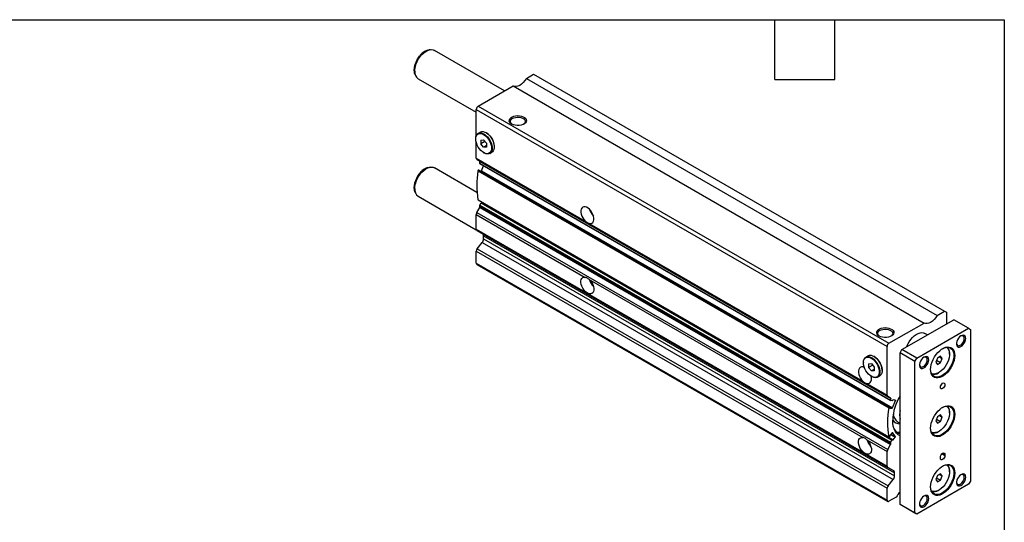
# Model space of a CAD drawing. Header units: millimetres. Extents: x 38 to 1638, y 38 to 1257.
# Tile 6 of 6: x 886 to 1638, y 873 to 1257. Entities that reach past the tile are written whole.
import ezdxf

# ---------------------------------------------------------------- set-up
doc = ezdxf.new("R2010")
doc.units = ezdxf.units.MM
doc.header["$LTSCALE"] = 6
doc.linetypes.add('SLD-Solid', pattern=[0])
doc.layers.add('TEXT', color=140, linetype='SLD-Solid', lineweight=25)

msp = doc.modelspace()

# ---------------------------------------------------------------- linework, layer by layer
for p, q in [((1199.78, 1234.364), (1198.714, 1234.218)), ((1256.502, 1202.876), (1202.877, 1233.834)), ((1187.963, 1215.595), (1188.37, 1214.599)), ((1190.378, 1212.182), (1234.811, 1186.532)), ((1273.094, 1212.455), (1278.651, 1215.663)), ((1273.094, 1212.455), (1587.05, 1031.212)), ((1278.651, 1215.663), (1592.607, 1034.42)), ((1236.225, 1191.171), (1262.995, 1206.625)), ((1262.995, 1206.625), (1576.951, 1025.382)), ((1234.811, 1188.721), (1548.766, 1007.479)), ((1234.811, 1168.611), (1234.811, 1188.721)), ((1236.225, 1191.171), (1550.18, 1009.928)), ((1234.422, 1166.328), (1234.422, 1166.083)), ((1237.952, 1171.36), (1236.255, 1170.38)), ((1242.59, 1170.798), (1242.378, 1170.921)), ((1234.811, 1151.429), (1234.811, 1163.395)), ((1238.346, 1165.232), (1240.468, 1165.421)), ((1238.346, 1165.232), (1238.346, 1162.403)), ((1241.453, 1164.196), (1238.346, 1162.403)), ((1240.468, 1159.764), (1238.346, 1162.403)), ((1240.468, 1165.421), (1242.589, 1162.783)), ((1242.589, 1160.989), (1240.468, 1159.764)), ((1242.589, 1159.954), (1240.468, 1159.764)), ((1242.589, 1162.783), (1242.589, 1159.954)), ((1248.635, 1160.082), (1248.635, 1160.327)), ((1234.811, 1151.429), (1318.165, 1103.309)), ((1240.467, 1155.612), (1240.679, 1155.49)), ((1245.104, 1155.051), (1246.802, 1156.03)), ((1199.78, 1144.544), (1198.714, 1144.399)), ((1235.354, 1125.266), (1202.877, 1144.014)), ((1235.225, 1150.513), (1549.18, 969.27)), ((1237.476, 1149.213), (1235.225, 1150.513)), ((1237.285, 1147.683), (1551.24, 966.44)), ((1237.373, 1147.325), (1551.328, 966.082)), ((1237.476, 1149.213), (1551.431, 967.971)), ((1237.562, 1148.847), (1551.517, 967.604)), ((1238.881, 1141.706), (1240.386, 1145.585)), ((1236.125, 1141.755), (1550.08, 960.513)), ((1236.648, 1142.329), (1550.603, 961.087)), ((1236.648, 1142.329), (1236.805, 1142.315)), ((1236.805, 1142.315), (1550.76, 961.073)), ((1550.804, 961.059), (1236.849, 1142.302)), ((1238.278, 1141.477), (1238.591, 1141.449)), ((1238.591, 1141.449), (1552.547, 960.206)), ((1238.881, 1141.706), (1552.836, 960.463)), ((1187.963, 1125.775), (1188.37, 1124.78)), ((1190.378, 1122.363), (1234.877, 1096.674)), ((1235.225, 1109.826), (1237.476, 1113.724)), ((1236.125, 1119.622), (1550.08, 938.38)), ((1236.221, 1119.471), (1550.177, 938.228)), ((1237.285, 1115.034), (1551.24, 933.792)), ((1237.446, 1115.601), (1238.697, 1117.156)), ((1237.446, 1115.601), (1551.402, 934.358)), ((1237.476, 1113.724), (1551.431, 932.481)), ((1237.562, 1114.19), (1551.517, 932.947)), ((1238.697, 1117.156), (1552.652, 935.913)), ((1552.908, 936.022), (1238.953, 1117.265)), ((1239.329, 1117.236), (1239.571, 1117.537)), ((1239.329, 1117.236), (1553.284, 935.993)), ((1234.811, 1108.432), (1318.165, 1060.313)), ((1234.811, 1097.129), (1234.811, 1108.432)), ((1235.225, 1109.826), (1549.18, 928.583)), ((1321.162, 1101.579), (1530.297, 980.848)), ((1234.811, 1097.129), (1548.766, 915.886)), ((1235.225, 1096.213), (1549.18, 914.97)), ((1239.846, 1093.544), (1235.225, 1096.213)), ((1239.846, 1093.544), (1553.802, 912.302)), ((1240.468, 1092.171), (1554.423, 910.928)), ((1240.468, 1089.7), (1240.468, 1092.171)), ((1235.518, 1082.129), (1239.407, 1086.967)), ((1239.407, 1086.967), (1553.362, 905.724)), ((1240.468, 1089.7), (1554.423, 908.458)), ((1234.811, 1080.307), (1548.766, 899.064)), ((1234.811, 1071.139), (1234.811, 1080.307)), ((1235.518, 1082.129), (1549.473, 900.887)), ((1234.811, 1071.139), (1548.766, 889.897)), ((1235.225, 1070.224), (1549.181, 888.981)), ((1321.162, 1058.583), (1530.297, 937.851)), ((1587.05, 1031.212), (1592.607, 1034.42)), ((1592.607, 1034.42), (1594.021, 1033.604)), ((1594.021, 1033.604), (1594.021, 1024.623)), ((1550.18, 1009.928), (1576.951, 1025.382)), ((1560.08, 1005.03), (1599.678, 1027.889)), ((1610.992, 1021.358), (1599.678, 1027.889)), ((1571.394, 998.498), (1610.992, 1021.358)), ((1579.65, 1016.327), (1577.643, 1017.486)), ((1610.992, 1021.358), (1612.406, 1020.541)), ((1612.406, 1020.541), (1612.406, 904.592)), ((1548.766, 970.186), (1548.766, 1007.479)), ((1558.666, 1002.58), (1560.08, 1005.03)), ((1569.979, 996.049), (1558.666, 1002.58)), ((1558.666, 886.631), (1558.666, 1002.58)), ((1571.394, 998.498), (1560.08, 1005.03)), ((1596.496, 1001.557), (1596.496, 1001.966)), ((1530.7, 995.29), (1530.7, 995.045)), ((1534.23, 1000.322), (1532.533, 999.342)), ((1534.624, 994.194), (1536.745, 994.384)), ((1534.624, 994.194), (1534.624, 991.366)), ((1537.73, 993.159), (1534.624, 991.366)), ((1536.745, 994.384), (1538.867, 991.745)), ((1538.868, 999.761), (1538.656, 999.883)), ((1569.979, 996.049), (1571.394, 998.498)), ((1569.979, 880.1), (1569.979, 996.049)), ((1587.14, 998.606), (1585.915, 995.449)), ((1585.915, 995.449), (1587.14, 993.706)), ((1586.483, 996.914), (1589.589, 995.12)), ((1589.589, 1000.02), (1587.14, 998.606)), ((1587.14, 993.706), (1589.589, 995.12)), ((1588.692, 999.502), (1590.814, 998.277)), ((1590.814, 998.277), (1589.589, 1000.02)), ((1589.589, 995.12), (1590.814, 998.277)), ((1536.745, 988.727), (1534.624, 991.366)), ((1538.867, 989.951), (1536.745, 988.727)), ((1538.867, 988.916), (1536.745, 988.727)), ((1538.867, 991.745), (1538.867, 988.916)), ((1544.913, 989.045), (1544.913, 989.29)), ((1588.012, 987.269), (1588.366, 987.474)), ((1533.294, 979.118), (1548.766, 970.186)), ((1536.744, 984.574), (1536.957, 984.452)), ((1541.382, 984.013), (1543.079, 984.993)), ((1551.431, 967.971), (1549.18, 969.27)), ((1552.652, 965.949), (1551.402, 966.06)), ((1552.836, 960.463), (1555.046, 966.158)), ((1552.995, 966.341), (1552.942, 966.206)), ((1554.968, 966.448), (1553.284, 966.598)), ((1554.466, 966.493), (1555.046, 966.158)), ((1550.603, 961.087), (1550.76, 961.073)), ((1550.838, 960.783), (1550.785, 960.646)), ((1550.785, 960.401), (1550.863, 960.357)), ((1550.863, 960.357), (1552.547, 960.206)), ((1596.496, 956.648), (1596.496, 957.056)), ((1556.524, 950.139), (1556.811, 949.962)), ((1556.811, 949.962), (1558.666, 948.891)), ((1587.14, 953.696), (1585.915, 950.539)), ((1585.915, 950.539), (1587.14, 948.797)), ((1586.483, 952.004), (1589.589, 950.211)), ((1589.589, 955.11), (1587.14, 953.696)), ((1587.14, 948.797), (1589.589, 950.211)), ((1588.692, 954.592), (1590.814, 953.367)), ((1590.814, 953.367), (1589.589, 955.11)), ((1589.589, 950.211), (1590.814, 953.367)), ((1552.547, 941.534), (1550.863, 939.439)), ((1551.655, 940.425), (1555.046, 938.468)), ((1552.759, 941.656), (1552.836, 941.611)), ((1555.046, 938.468), (1552.836, 941.611)), ((1588.012, 942.36), (1588.366, 942.564)), ((1533.294, 936.121), (1548.766, 927.189)), ((1550.76, 938.605), (1550.603, 938.409)), ((1550.785, 939.06), (1550.838, 938.984)), ((1551.402, 934.358), (1552.652, 935.913)), ((1551.422, 940.135), (1554.968, 938.088)), ((1552.942, 935.991), (1552.995, 935.916)), ((1553.284, 935.993), (1554.968, 938.088)), ((1548.766, 915.886), (1548.766, 927.189)), ((1549.18, 928.583), (1551.431, 932.481)), ((1591.192, 925.824), (1592.96, 924.803)), ((1589.425, 921.946), (1589.425, 922.762)), ((1589.792, 924.219), (1589.765, 924.163)), ((1590.591, 925.355), (1592.96, 923.987)), ((1592.96, 924.803), (1592.96, 923.987)), ((1553.802, 912.302), (1549.18, 914.97)), ((1554.423, 908.458), (1554.423, 910.928)), ((1596.496, 911.738), (1596.496, 912.146)), ((1549.473, 900.887), (1553.362, 905.724)), ((1587.14, 908.786), (1585.915, 905.63)), ((1585.915, 905.63), (1587.14, 903.887)), ((1586.483, 907.094), (1589.589, 905.301)), ((1589.589, 910.2), (1587.14, 908.786)), ((1587.14, 903.887), (1589.589, 905.301)), ((1588.692, 909.682), (1590.814, 908.458)), ((1590.814, 908.458), (1589.589, 910.2)), ((1589.589, 905.301), (1590.814, 908.458)), ((1612.406, 904.592), (1610.992, 902.143)), ((1548.766, 889.897), (1548.766, 899.064)), ((1610.992, 902.143), (1571.394, 879.283)), ((1588.012, 897.45), (1588.366, 897.654)), ((1555.738, 892.288), (1550.18, 889.08)), ((1569.979, 880.1), (1558.666, 886.631)), ((1560.08, 885.815), (1558.666, 886.631)), ((1571.394, 879.283), (1560.08, 885.815)), ((1571.394, 879.283), (1569.979, 880.1))]:
    msp.add_line(p, q)
at = {"flags": 128}
for points in [[(1187.415, 1218.71), (1187.541, 1220.454), (1187.917, 1222.29), (1188.53, 1224.163), (1189.363, 1226.017), (1190.39, 1227.795), (1191.579, 1229.443), (1192.895, 1230.911), (1194.297, 1232.155), (1195.743, 1233.136), (1197.189, 1233.825), (1197.816, 1234.03)], [(1187.788, 1217.906), (1187.915, 1219.704), (1188.293, 1221.597), (1188.911, 1223.531), (1189.75, 1225.45), (1190.788, 1227.299), (1191.993, 1229.024), (1193.331, 1230.576), (1194.765, 1231.911), (1196.252, 1232.989), (1197.75, 1233.78), (1199.215, 1234.262), (1200.606, 1234.419), (1201.883, 1234.248), (1202.877, 1233.834)], [(1197.816, 1234.03), (1198.592, 1234.2), (1198.714, 1234.218)], [(1187.663, 1216.521), (1187.541, 1217.113), (1187.415, 1218.71)], [(1187.963, 1215.595), (1187.917, 1215.711), (1187.663, 1216.521)], [(1273.094, 1212.455), (1272.017, 1210.794), (1270.783, 1209.309), (1269.442, 1208.058), (1268.045, 1207.091), (1266.648, 1206.445), (1265.306, 1206.147), (1264.073, 1206.208), (1263.096, 1206.567)], [(1261.979, 1177.464), (1261.032, 1178.156), (1260.386, 1178.955), (1260.077, 1179.818), (1260.122, 1180.7), (1260.517, 1181.551), (1261.242, 1182.327), (1262.257, 1182.986), (1263.509, 1183.492), (1264.928, 1183.817), (1266.439, 1183.945), (1267.961, 1183.868), (1269.411, 1183.591), (1270.711, 1183.128), (1271.791, 1182.505), (1272.593, 1181.754), (1273.073, 1180.917), (1273.206, 1180.039), (1272.985, 1179.166), (1272.421, 1178.347), (1271.545, 1177.625), (1270.404, 1177.038), (1269.059, 1176.62), (1267.584, 1176.392), (1266.057, 1176.366), (1264.561, 1176.544), (1263.177, 1176.917), (1261.979, 1177.464)], [(1262.302, 1177.289), (1261.705, 1177.769), (1261.135, 1178.529), (1260.911, 1179.346), (1261.046, 1180.171), (1261.532, 1180.95), (1262.338, 1181.635), (1263.414, 1182.183), (1264.692, 1182.558), (1266.092, 1182.739), (1267.526, 1182.713), (1268.903, 1182.482), (1270.138, 1182.061), (1271.152, 1181.475), (1271.883, 1180.762), (1272.283, 1179.967), (1272.328, 1179.139), (1272.015, 1178.331), (1271.364, 1177.593), (1270.959, 1177.289)], [(1234.422, 1166.328), (1234.55, 1167.709), (1234.929, 1168.885), (1235.544, 1169.809), (1236.368, 1170.442), (1237.37, 1170.759), (1238.506, 1170.747), (1239.732, 1170.405), (1240.997, 1169.749), (1242.248, 1168.805), (1243.436, 1167.612), (1244.51, 1166.218), (1245.428, 1164.681), (1246.151, 1163.064), (1246.651, 1161.432), (1246.906, 1159.852), (1246.906, 1158.39), (1246.651, 1157.105), (1246.151, 1156.05), (1245.428, 1155.267), (1244.51, 1154.79), (1243.436, 1154.636), (1242.248, 1154.814), (1240.997, 1155.315), (1240.679, 1155.49)], [(1234.422, 1166.083), (1234.546, 1167.417), (1234.912, 1168.553), (1235.506, 1169.446), (1236.302, 1170.058), (1237.27, 1170.364), (1238.368, 1170.352), (1239.552, 1170.022), (1240.774, 1169.389), (1241.983, 1168.477), (1243.13, 1167.324), (1244.168, 1165.977), (1245.055, 1164.492), (1245.754, 1162.929), (1246.236, 1161.353), (1246.482, 1159.827), (1246.482, 1158.414), (1246.236, 1157.173), (1245.754, 1156.153), (1245.055, 1155.397), (1244.168, 1154.936), (1243.13, 1154.788), (1241.983, 1154.959), (1240.774, 1155.444), (1239.552, 1156.22), (1238.368, 1157.258), (1237.27, 1158.514), (1236.302, 1159.937), (1235.506, 1161.469), (1234.912, 1163.047), (1234.546, 1164.606), (1234.422, 1166.083)], [(1237.952, 1171.36), (1238.065, 1171.422), (1239.067, 1171.739), (1240.204, 1171.726), (1241.429, 1171.385), (1242.694, 1170.729), (1243.945, 1169.785), (1245.133, 1168.592), (1246.207, 1167.198), (1247.125, 1165.661), (1247.848, 1164.043), (1248.348, 1162.411), (1248.603, 1160.832), (1248.603, 1159.37), (1248.348, 1158.085), (1247.848, 1157.029), (1247.125, 1156.247), (1246.802, 1156.03)], [(1187.415, 1128.891), (1187.541, 1130.634), (1187.917, 1132.47), (1188.53, 1134.344), (1189.363, 1136.198), (1190.39, 1137.976), (1191.579, 1139.624), (1192.895, 1141.092), (1194.297, 1142.335), (1195.743, 1143.316), (1197.189, 1144.005), (1197.816, 1144.21)], [(1187.788, 1128.086), (1187.915, 1129.884), (1188.293, 1131.778), (1188.911, 1133.712), (1189.75, 1135.631), (1190.788, 1137.479), (1191.993, 1139.205), (1193.331, 1140.757), (1194.765, 1142.091), (1196.252, 1143.17), (1197.75, 1143.961), (1199.215, 1144.442), (1200.606, 1144.6), (1201.883, 1144.429), (1202.877, 1144.014)], [(1197.816, 1144.21), (1198.592, 1144.381), (1198.714, 1144.399)], [(1236.805, 1142.315), (1236.838, 1142.307), (1236.849, 1142.302)], [(1187.663, 1126.701), (1187.541, 1127.294), (1187.415, 1128.891)], [(1187.963, 1125.775), (1187.917, 1125.891), (1187.663, 1126.701)], [(1238.697, 1117.156), (1238.735, 1117.198), (1238.775, 1117.232), (1238.817, 1117.258), (1238.858, 1117.273), (1238.897, 1117.279), (1238.932, 1117.274), (1238.953, 1117.265)], [(1321.162, 1101.579), (1322.184, 1101.517), (1323.077, 1101.782), (1323.796, 1102.359), (1324.302, 1103.22), (1324.572, 1104.319), (1324.59, 1105.602), (1324.356, 1107.001), (1323.882, 1108.447), (1323.192, 1109.863), (1322.321, 1111.179), (1321.315, 1112.327), (1320.224, 1113.248), (1319.104, 1113.894), (1318.013, 1114.233), (1317.006, 1114.248), (1316.135, 1113.937), (1315.445, 1113.317), (1314.971, 1112.419), (1314.737, 1111.29), (1314.755, 1109.986), (1315.025, 1108.575), (1315.532, 1107.13), (1316.25, 1105.723), (1317.143, 1104.427), (1318.165, 1103.309)], [(1321.162, 1058.583), (1322.184, 1057.464), (1323.077, 1056.168), (1323.796, 1054.762), (1324.302, 1053.316), (1324.572, 1051.905), (1324.59, 1050.602), (1324.356, 1049.472), (1323.882, 1048.575), (1323.192, 1047.954), (1322.321, 1047.644), (1321.315, 1047.658), (1320.224, 1047.998), (1319.104, 1048.644), (1318.013, 1049.565), (1317.006, 1050.712), (1316.135, 1052.028), (1315.445, 1053.445), (1314.971, 1054.89), (1314.737, 1056.29), (1314.755, 1057.572), (1315.025, 1058.672), (1315.532, 1059.532), (1316.25, 1060.11), (1317.143, 1060.374), (1318.165, 1060.313)], [(1587.05, 1031.212), (1585.972, 1029.551), (1584.739, 1028.066), (1583.397, 1026.815), (1582, 1025.848), (1580.604, 1025.203), (1579.262, 1024.904), (1578.028, 1024.965), (1576.951, 1025.382)], [(1542.7, 1015.407), (1541.753, 1016.098), (1541.107, 1016.898), (1540.799, 1017.761), (1540.843, 1018.643), (1541.238, 1019.494), (1541.963, 1020.27), (1542.979, 1020.929), (1544.23, 1021.435), (1545.649, 1021.76), (1547.161, 1021.888), (1548.682, 1021.811), (1550.132, 1021.534), (1551.432, 1021.071), (1552.512, 1020.448), (1553.314, 1019.697), (1553.795, 1018.86), (1553.928, 1017.982), (1553.706, 1017.109), (1553.142, 1016.29), (1552.266, 1015.568), (1551.125, 1014.981), (1549.781, 1014.563), (1548.305, 1014.335), (1546.779, 1014.309), (1545.283, 1014.487), (1543.899, 1014.86), (1542.7, 1015.407)], [(1543.023, 1015.232), (1542.426, 1015.712), (1541.857, 1016.472), (1541.632, 1017.289), (1541.767, 1018.114), (1542.253, 1018.893), (1543.06, 1019.578), (1544.136, 1020.126), (1545.414, 1020.501), (1546.814, 1020.682), (1548.247, 1020.656), (1549.625, 1020.425), (1550.859, 1020.004), (1551.874, 1019.418), (1552.604, 1018.705), (1553.004, 1017.91), (1553.049, 1017.082), (1552.736, 1016.274), (1552.085, 1015.536), (1551.681, 1015.232)], [(1563.64, 1007.085), (1563.677, 1007.183), (1564.517, 1009.102), (1565.554, 1010.951), (1566.759, 1012.676), (1568.098, 1014.228), (1569.532, 1015.563), (1571.019, 1016.641), (1572.516, 1017.432), (1573.982, 1017.913), (1575.373, 1018.071), (1576.65, 1017.9), (1577.643, 1017.486)], [(1608.87, 1013.601), (1608.739, 1014.627), (1608.356, 1015.425), (1607.748, 1015.937), (1606.961, 1016.124), (1606.054, 1015.972), (1605.094, 1015.494), (1604.151, 1014.723), (1603.296, 1013.718), (1602.592, 1012.553), (1602.092, 1011.314), (1601.832, 1010.094), (1601.832, 1008.982), (1602.092, 1008.061), (1602.592, 1007.4), (1603.296, 1007.047), (1604.151, 1007.029), (1605.094, 1007.347), (1606.054, 1007.978), (1606.961, 1008.874), (1607.748, 1009.969), (1608.356, 1011.182), (1608.739, 1012.424), (1608.87, 1013.601)], [(1601.812, 1009.872), (1601.832, 1009.691), (1602.093, 1008.867), (1602.59, 1008.312), (1603.28, 1008.075), (1604.102, 1008.177), (1604.982, 1008.609), (1605.843, 1009.332), (1606.607, 1010.283), (1607.207, 1011.377), (1607.59, 1012.517), (1607.722, 1013.601)], [(1534.23, 1000.322), (1534.343, 1000.384), (1535.344, 1000.701), (1536.481, 1000.689), (1537.707, 1000.348), (1538.972, 999.692), (1540.223, 998.748), (1541.411, 997.554), (1542.485, 996.161), (1543.403, 994.623), (1544.126, 993.006), (1544.626, 991.374), (1544.88, 989.795), (1544.88, 988.332), (1544.626, 987.047), (1544.126, 985.992), (1543.403, 985.209), (1543.079, 984.993)], [(1582, 989.924), (1582.126, 991.743), (1582.498, 993.658), (1583.108, 995.615), (1583.939, 997.562), (1584.967, 999.446), (1586.165, 1001.214), (1587.5, 1002.82), (1588.936, 1004.218), (1590.434, 1005.371), (1591.952, 1006.247), (1593.449, 1006.823), (1594.885, 1007.083), (1596.22, 1007.019), (1597.419, 1006.634), (1598.447, 1005.938), (1599.277, 1004.949), (1599.887, 1003.696), (1600.26, 1002.212), (1600.385, 1000.537), (1600.26, 998.717), (1599.887, 996.803), (1599.277, 994.845), (1598.447, 992.898), (1597.419, 991.015), (1596.22, 989.246), (1594.885, 987.641), (1593.449, 986.243), (1591.952, 985.09), (1590.434, 984.213), (1588.936, 983.637), (1587.5, 983.378), (1586.165, 983.441), (1584.967, 983.826), (1583.939, 984.523), (1583.108, 985.511), (1582.498, 986.764), (1582.126, 988.249), (1582, 989.924)], [(1591.013, 1005.739), (1591.962, 1006.207), (1593.427, 1006.688), (1594.818, 1006.845), (1596.095, 1006.675), (1597.22, 1006.181), (1598.162, 1005.377), (1598.893, 1004.288), (1599.393, 1002.944), (1599.646, 1001.384), (1599.646, 999.653), (1599.393, 997.8), (1598.893, 995.88), (1598.162, 993.946), (1597.22, 992.056), (1596.095, 990.262), (1594.818, 988.618), (1593.427, 987.169), (1591.962, 985.958), (1590.464, 985.02), (1588.977, 984.382), (1587.544, 984.061), (1586.205, 984.068), (1585, 984.401), (1583.962, 985.052), (1583.123, 986.002), (1582.505, 987.223), (1582.127, 988.68), (1582.002, 990.131)], [(1594.139, 1006.808), (1594.943, 1006.18), (1595.691, 1005.167), (1596.203, 1003.886), (1596.463, 1002.38), (1596.463, 1000.697), (1596.203, 998.89), (1595.691, 997.018), (1594.943, 995.141), (1593.984, 993.32), (1592.844, 991.612), (1591.56, 990.073), (1590.174, 988.753), (1588.729, 987.693), (1587.273, 986.928), (1585.851, 986.482), (1584.511, 986.37), (1583.294, 986.595), (1582.64, 986.889)], [(1530.7, 995.29), (1530.828, 996.671), (1531.207, 997.847), (1531.821, 998.771), (1532.646, 999.404), (1533.647, 999.721), (1534.784, 999.709), (1536.01, 999.368), (1537.275, 998.712), (1538.526, 997.768), (1539.714, 996.575), (1540.788, 995.181), (1541.706, 993.644), (1542.429, 992.026), (1542.928, 990.394), (1543.183, 988.815), (1543.183, 987.353), (1542.928, 986.068), (1542.429, 985.012), (1541.706, 984.23), (1540.788, 983.752), (1539.714, 983.599), (1538.526, 983.777), (1537.275, 984.278), (1536.957, 984.452)], [(1530.7, 995.045), (1530.823, 996.379), (1531.19, 997.516), (1531.783, 998.408), (1532.58, 999.02), (1533.547, 999.326), (1534.646, 999.314), (1535.83, 998.985), (1537.052, 998.351), (1538.261, 997.439), (1539.408, 996.286), (1540.446, 994.94), (1541.333, 993.455), (1542.032, 991.892), (1542.514, 990.315), (1542.76, 988.789), (1542.76, 987.377), (1542.514, 986.135), (1542.032, 985.116), (1541.333, 984.36), (1540.446, 983.898), (1539.408, 983.75), (1538.261, 983.922), (1537.052, 984.406), (1535.83, 985.183), (1534.646, 986.221), (1533.547, 987.477), (1532.58, 988.9), (1531.783, 990.432), (1531.19, 992.009), (1530.823, 993.569), (1530.7, 995.045)], [(1573.528, 993.544), (1573.548, 993.363), (1573.808, 992.539), (1574.306, 991.984), (1574.996, 991.747), (1575.817, 991.849), (1576.698, 992.281), (1577.558, 993.004), (1578.323, 993.955), (1578.923, 995.049), (1579.306, 996.189), (1579.438, 997.273)], [(1580.586, 997.273), (1580.455, 998.298), (1580.071, 999.097), (1579.464, 999.608), (1578.677, 999.796), (1577.77, 999.644), (1576.809, 999.165), (1575.867, 998.395), (1575.012, 997.39), (1574.308, 996.225), (1573.808, 994.986), (1573.548, 993.765), (1573.548, 992.654), (1573.808, 991.733), (1574.308, 991.072), (1575.012, 990.719), (1575.867, 990.701), (1576.809, 991.019), (1577.77, 991.65), (1578.677, 992.546), (1579.464, 993.641), (1580.071, 994.854), (1580.455, 996.095), (1580.586, 997.273)], [(1531.41, 991.351), (1531.236, 991.433), (1530.145, 991.772), (1529.138, 991.787), (1528.267, 991.476), (1527.577, 990.856), (1527.103, 989.958), (1526.869, 988.828), (1526.887, 987.525), (1527.157, 986.114), (1527.664, 984.669), (1528.382, 983.262), (1529.275, 981.966), (1530.297, 980.848)], [(1533.294, 979.118), (1534.316, 979.056), (1535.209, 979.321), (1535.928, 979.898), (1536.434, 980.758), (1536.704, 981.858), (1536.722, 983.141), (1536.488, 984.54), (1536.436, 984.741)], [(1589.425, 976.246), (1589.559, 977.105), (1589.943, 977.988), (1590.516, 978.762), (1591.193, 979.308), (1591.869, 979.543), (1592.443, 979.431), (1592.826, 978.99), (1592.96, 978.287), (1592.826, 977.428), (1592.443, 976.544), (1591.869, 975.771), (1591.193, 975.225), (1590.516, 974.99), (1589.943, 975.101), (1589.559, 975.542), (1589.425, 976.246)], [(1551.402, 966.06), (1551.353, 966.071), (1551.311, 966.094), (1551.276, 966.13), (1551.249, 966.176), (1551.232, 966.232), (1551.225, 966.296), (1551.228, 966.366), (1551.24, 966.44)], [(1554.968, 966.448), (1555.002, 966.44), (1555.031, 966.421), (1555.053, 966.393), (1555.067, 966.356), (1555.074, 966.313), (1555.073, 966.264), (1555.063, 966.212), (1555.046, 966.158)], [(1550.863, 960.357), (1550.829, 960.365), (1550.8, 960.384), (1550.778, 960.412), (1550.764, 960.448), (1550.757, 960.492), (1550.758, 960.54), (1550.768, 960.593), (1550.785, 960.646)], [(1550.76, 961.073), (1550.794, 961.064), (1550.822, 961.046), (1550.844, 961.018), (1550.859, 960.981), (1550.866, 960.938), (1550.864, 960.889), (1550.855, 960.837), (1550.838, 960.783)], [(1582, 945.014), (1582.126, 946.833), (1582.498, 948.748), (1583.108, 950.706), (1583.939, 952.653), (1584.967, 954.536), (1586.165, 956.305), (1587.5, 957.91), (1588.936, 959.308), (1590.434, 960.461), (1591.952, 961.337), (1593.449, 961.913), (1594.885, 962.173), (1596.22, 962.11), (1597.419, 961.724), (1598.447, 961.028), (1599.277, 960.04), (1599.887, 958.786), (1600.26, 957.302), (1600.385, 955.627), (1600.26, 953.808), (1599.887, 951.893), (1599.277, 949.935), (1598.447, 947.988), (1597.419, 946.105), (1596.22, 944.336), (1594.885, 942.731), (1593.449, 941.333), (1591.952, 940.18), (1590.434, 939.303), (1588.936, 938.728), (1587.5, 938.468), (1586.165, 938.531), (1584.967, 938.917), (1583.939, 939.613), (1583.108, 940.601), (1582.498, 941.855), (1582.126, 943.339), (1582, 945.014)], [(1591.013, 960.83), (1591.962, 961.297), (1593.427, 961.778), (1594.818, 961.936), (1596.095, 961.765), (1597.22, 961.271), (1598.162, 960.468), (1598.893, 959.378), (1599.393, 958.034), (1599.646, 956.474), (1599.646, 954.743), (1599.393, 952.891), (1598.893, 950.97), (1598.162, 949.037), (1597.22, 947.146), (1596.095, 945.353), (1594.818, 943.708), (1593.427, 942.259), (1591.962, 941.049), (1590.464, 940.11), (1588.977, 939.472), (1587.544, 939.151), (1586.205, 939.158), (1585, 939.492), (1583.962, 940.143), (1583.123, 941.092), (1582.505, 942.313), (1582.127, 943.77), (1582.002, 945.221)], [(1594.139, 961.898), (1594.943, 961.271), (1595.691, 960.257), (1596.203, 958.977), (1596.463, 957.47), (1596.463, 955.787), (1596.203, 953.98), (1595.691, 952.109), (1594.943, 950.232), (1593.984, 948.41), (1592.844, 946.703), (1591.56, 945.164), (1590.174, 943.843), (1588.729, 942.783), (1587.273, 942.018), (1585.851, 941.572), (1584.511, 941.46), (1583.294, 941.685), (1582.64, 941.979)], [(1558.666, 939.083), (1557.31, 939.974), (1556.033, 941.217), (1554.964, 942.738), (1554.118, 944.516), (1553.504, 946.527), (1553.133, 948.744), (1553.009, 951.137)], [(1552.547, 941.534), (1552.584, 941.575), (1552.625, 941.61), (1552.666, 941.635), (1552.707, 941.651), (1552.746, 941.657), (1552.782, 941.652), (1552.812, 941.636), (1552.836, 941.611)], [(1558.666, 941.031), (1557.298, 941.374), (1556.587, 941.654)], [(1533.294, 936.121), (1534.316, 935.003), (1535.209, 933.707), (1535.928, 932.301), (1536.434, 930.855), (1536.704, 929.444), (1536.722, 928.141), (1536.488, 927.011), (1536.014, 926.113), (1535.324, 925.493), (1534.453, 925.183), (1533.447, 925.197), (1532.356, 925.536), (1531.236, 926.183), (1530.145, 927.103), (1529.138, 928.251), (1528.267, 929.567), (1527.577, 930.984), (1527.103, 932.429), (1526.869, 933.829), (1526.887, 935.111), (1527.157, 936.211), (1527.664, 937.071), (1528.382, 937.648), (1529.275, 937.913), (1530.297, 937.851)], [(1550.603, 938.409), (1550.526, 938.327), (1550.444, 938.264), (1550.361, 938.222), (1550.281, 938.205), (1550.21, 938.213), (1550.15, 938.247), (1550.106, 938.303), (1550.08, 938.38)], [(1552.652, 935.913), (1552.69, 935.955), (1552.731, 935.989), (1552.772, 936.015), (1552.813, 936.031), (1552.852, 936.036), (1552.887, 936.031), (1552.918, 936.016), (1552.942, 935.991)], [(1553.284, 935.993), (1553.247, 935.952), (1553.206, 935.918), (1553.164, 935.892), (1553.123, 935.876), (1553.085, 935.871), (1553.049, 935.876), (1553.019, 935.891), (1552.995, 935.916)], [(1589.425, 922.762), (1589.559, 923.621), (1589.943, 924.505), (1590.516, 925.278), (1591.193, 925.824), (1591.869, 926.059), (1592.443, 925.948), (1592.826, 925.507), (1592.96, 924.803)], [(1592.96, 923.987), (1592.826, 923.128), (1592.443, 922.245), (1591.869, 921.471), (1591.193, 920.925), (1590.516, 920.69), (1589.943, 920.801), (1589.559, 921.242), (1589.425, 921.946)], [(1582, 900.104), (1582.126, 901.924), (1582.498, 903.838), (1583.108, 905.796), (1583.939, 907.743), (1584.967, 909.626), (1586.165, 911.395), (1587.5, 913), (1588.936, 914.398), (1590.434, 915.551), (1591.952, 916.428), (1593.449, 917.004), (1594.885, 917.263), (1596.22, 917.2), (1597.419, 916.815), (1598.447, 916.118), (1599.277, 915.13), (1599.887, 913.877), (1600.26, 912.392), (1600.385, 910.717), (1600.26, 908.898), (1599.887, 906.983), (1599.277, 905.026), (1598.447, 903.079), (1597.419, 901.195), (1596.22, 899.427), (1594.885, 897.821), (1593.449, 896.423), (1591.952, 895.27), (1590.434, 894.394), (1588.936, 893.818), (1587.5, 893.558), (1586.165, 893.622), (1584.967, 894.007), (1583.939, 894.703), (1583.108, 895.691), (1582.498, 896.945), (1582.126, 898.429), (1582, 900.104)], [(1591.013, 915.92), (1591.962, 916.387), (1593.427, 916.868), (1594.818, 917.026), (1596.095, 916.855), (1597.22, 916.361), (1598.162, 915.558), (1598.893, 914.469), (1599.393, 913.125), (1599.646, 911.565), (1599.646, 909.833), (1599.393, 907.981), (1598.893, 906.06), (1598.162, 904.127), (1597.22, 902.236), (1596.095, 900.443), (1594.818, 898.798), (1593.427, 897.35), (1591.962, 896.139), (1590.464, 895.201), (1588.977, 894.562), (1587.544, 894.242), (1586.205, 894.248), (1585, 894.582), (1583.962, 895.233), (1583.123, 896.182), (1582.505, 897.403), (1582.127, 898.861), (1582.002, 900.311)], [(1594.139, 916.989), (1594.943, 916.361), (1595.691, 915.347), (1596.203, 914.067), (1596.463, 912.561), (1596.463, 910.877), (1596.203, 909.071), (1595.691, 907.199), (1594.943, 905.322), (1593.984, 903.5), (1592.844, 901.793), (1591.56, 900.254), (1590.174, 898.933), (1588.729, 897.873), (1587.273, 897.108), (1585.851, 896.662), (1584.511, 896.55), (1583.294, 896.775), (1582.64, 897.07)], [(1601.812, 903.722), (1601.832, 903.541), (1602.093, 902.717), (1602.59, 902.162), (1603.28, 901.925), (1604.102, 902.027), (1604.982, 902.459), (1605.843, 903.182), (1606.607, 904.133), (1607.207, 905.227), (1607.59, 906.367), (1607.722, 907.45)], [(1608.87, 907.45), (1608.739, 908.476), (1608.356, 909.275), (1607.748, 909.786), (1606.961, 909.973), (1606.054, 909.822), (1605.094, 909.343), (1604.151, 908.573), (1603.296, 907.568), (1602.592, 906.403), (1602.092, 905.164), (1601.832, 903.943), (1601.832, 902.831), (1602.092, 901.911), (1602.592, 901.25), (1603.296, 900.897), (1604.151, 900.879), (1605.094, 901.197), (1606.054, 901.827), (1606.961, 902.723), (1607.748, 903.819), (1608.356, 905.032), (1608.739, 906.273), (1608.87, 907.45)], [(1573.528, 887.394), (1573.548, 887.213), (1573.808, 886.389), (1574.306, 885.834), (1574.996, 885.596), (1575.817, 885.698), (1576.698, 886.13), (1577.558, 886.854), (1578.323, 887.805), (1578.923, 888.899), (1579.306, 890.038), (1579.438, 891.122)], [(1580.586, 891.122), (1580.455, 892.148), (1580.071, 892.946), (1579.464, 893.458), (1578.677, 893.645), (1577.77, 893.494), (1576.809, 893.015), (1575.867, 892.245), (1575.012, 891.24), (1574.308, 890.075), (1573.808, 888.836), (1573.548, 887.615), (1573.548, 886.503), (1573.808, 885.583), (1574.308, 884.921), (1575.012, 884.569), (1575.867, 884.551), (1576.809, 884.869), (1577.77, 885.499), (1578.677, 886.395), (1579.464, 887.491), (1580.071, 888.704), (1580.455, 889.945), (1580.586, 891.122)]]:
    msp.add_lwpolyline(points, dxfattribs=at)
for centre, radius, start, end in [((1194.067, 1217.299), 6.308, 174.479923, 234.207896), ((1237.881, 1188.581), 3.074, 122.605478, 177.394522), ((1235.655, 1159.814), 12.99, 2.263571, 57.731052), ((1235.812, 1151.33), 1.006, 174.379621, 234.301959), ((1237.588, 1147.568), 0.325, 159.207285, 228.40719), ((1328.676, 1126.589), 93.794, 166.272516, 167.003327), ((1237.263, 1148.97), 0.323, 337.524807, 48.86642), ((1298.956, 1130.689), 63.799, 170.010909, 189.989091), ((1236.767, 1141.696), 0.645, 100.641676, 174.680333), ((1238.538, 1141.801), 0.356, 278.604537, 344.523654), ((1194.067, 1127.479), 6.308, 174.479923, 234.207896), ((1236.333, 1119.648), 0.21, 187.173505, 237.810252), ((1237.948, 1115.152), 0.674, 138.180286, 190.051705), ((1273.979, 1126.576), 38.466, 197.461064, 198.785013), ((1236.968, 1114.058), 0.607, 326.606727, 12.484397), ((1239.05, 1117.446), 0.349, 294.048715, 323.09803), ((1237.695, 1108.334), 2.886, 148.856273, 178.043502), ((1332.571, 1115.343), 11.602, 195.43719, 224.557434), ((1235.812, 1097.03), 1.006, 174.379621, 234.301959), ((1238.966, 1092.319), 1.509, 354.379622, 54.301962), ((1235.868, 1089.913), 4.605, 320.226031, 357.360596), ((1237.877, 1080.165), 3.07, 140.226035, 177.360599), ((1235.791, 1071.031), 0.986, 173.701153, 234.986667), ((1332.571, 1061.451), 11.602, 195.43719, 224.557434), ((1605.944, 1013.897), 1.803, 350.52767, 120.285842), ((1551.837, 1007.339), 3.074, 122.605478, 177.394522), ((1589.899, 1002.427), 6.613, 356.001592, 41.926388), ((1531.932, 988.777), 12.99, 2.263571, 57.731052), ((1577.659, 997.569), 1.803, 350.52767, 120.285842), ((1584.265, 992.999), 6.846, 258.902509, 303.180264), ((1549.768, 970.087), 1.006, 174.379621, 234.301959), ((1642.632, 945.347), 93.794, 166.272516, 167.003327), ((1551.219, 967.728), 0.323, 337.524807, 48.86642), ((1552.599, 966.301), 0.356, 278.620809, 344.531806), ((1553.338, 966.246), 0.356, 98.607477, 164.535406), ((1591.255, 949.649), 38.275, 148.369798, 177.772581), ((1612.912, 949.446), 63.799, 170.010909, 189.989091), ((1550.722, 960.453), 0.645, 100.641676, 174.680333), ((1552.493, 960.558), 0.356, 278.604537, 344.523654), ((1561.012, 956.365), 7.675, 185.87354, 234.218743), ((1574.695, 955.219), 16.384, 168.05415, 191.94585), ((1589.899, 957.517), 6.613, 356.001592, 41.926388), ((1558.377, 955.103), 6.722, 217.002002, 272.459154), ((1561.533, 948.562), 8.488, 210.5551, 250.252963), ((1556.248, 954.593), 12.598, 269.535542, 281.064437), ((1584.265, 948.089), 6.846, 258.902509, 303.180264), ((1544.703, 938.99), 11.602, 195.43719, 224.557434), ((1551.116, 939.189), 0.356, 135.478508, 201.376365), ((1550.506, 938.854), 0.356, 315.462537, 21.372462), ((1551.904, 933.909), 0.674, 138.180286, 190.051705), ((1587.934, 945.334), 38.466, 197.461064, 198.785013), ((1550.924, 932.816), 0.607, 326.606727, 12.484397), ((1554.715, 938.338), 0.356, 315.472865, 21.396796), ((1551.65, 927.091), 2.886, 148.856273, 178.043502), ((1549.768, 915.787), 1.006, 174.379621, 234.301959), ((1552.921, 911.076), 1.509, 354.379622, 54.301962), ((1589.899, 912.607), 6.613, 356.001592, 41.926388), ((1549.823, 908.67), 4.605, 320.226031, 357.360596), ((1605.944, 907.747), 1.803, 350.52767, 120.285841), ((1551.833, 898.923), 3.07, 140.226035, 177.360599), ((1569.734, 884.419), 16.057, 133.57691, 150.655356), ((1584.265, 903.18), 6.846, 258.902509, 303.180264), ((1549.628, 889.757), 0.873, 170.785963, 309.203285), ((1577.659, 891.419), 1.803, 350.52767, 120.285842)]:
    msp.add_arc(centre, radius, start, end)
for points, knots in [([(1197.709, 1233.995), (1197.286, 1233.86), (1196.379, 1233.569), (1194.999, 1232.788), (1193.596, 1231.746), (1192.262, 1230.47), (1191.034, 1229.009), (1189.942, 1227.4), (1189.011, 1225.685), (1188.264, 1223.906), (1187.726, 1222.107), (1187.416, 1220.431), (1187.38, 1219.4), (1187.364, 1218.935)], [0, 0, 0, 0, 0.0810054, 0.1737907, 0.2676254, 0.361414, 0.4549224, 0.5482117, 0.6414433, 0.7347956, 0.8284295, 0.9225582, 1, 1, 1, 1]), ([(1187.364, 1218.935), (1187.369, 1218.637), (1187.384, 1217.832), (1187.541, 1217.097), (1187.64, 1216.633)], [0, 0, 0, 0, 0.3698236, 1, 1, 1, 1]), ([(1197.709, 1144.175), (1197.286, 1144.04), (1196.379, 1143.75), (1194.999, 1142.969), (1193.596, 1141.926), (1192.262, 1140.65), (1191.034, 1139.189), (1189.942, 1137.58), (1189.011, 1135.866), (1188.264, 1134.087), (1187.726, 1132.288), (1187.416, 1130.611), (1187.38, 1129.58), (1187.364, 1129.115)], [0, 0, 0, 0, 0.0810054, 0.1737907, 0.2676254, 0.361414, 0.4549224, 0.5482117, 0.6414433, 0.7347956, 0.8284295, 0.9225582, 1, 1, 1, 1]), ([(1187.364, 1129.115), (1187.369, 1128.817), (1187.384, 1128.012), (1187.541, 1127.277), (1187.64, 1126.814)], [0, 0, 0, 0, 0.3698236, 1, 1, 1, 1]), ([(1318.165, 1103.309), (1318.409, 1103.079), (1318.662, 1102.873), (1319.172, 1102.5), (1319.43, 1102.333), (1319.94, 1102.039), (1320.188, 1101.914), (1320.678, 1101.71), (1320.918, 1101.63), (1321.162, 1101.579)], [0, 0, 0, 0, 0.25, 0.25, 0.5, 0.5, 0.75, 0.75, 1, 1, 1, 1]), ([(1321.162, 1058.583), (1320.918, 1058.813), (1320.677, 1059.025), (1320.187, 1059.409), (1319.936, 1059.581), (1319.426, 1059.875), (1319.17, 1059.996), (1318.662, 1060.189), (1318.409, 1060.261), (1318.165, 1060.313)], [0, 0, 0, 0, 0.25, 0.25, 0.5, 0.5, 0.75, 0.75, 1, 1, 1, 1]), ([(1530.297, 980.848), (1530.541, 980.618), (1530.794, 980.412), (1531.304, 980.039), (1531.562, 979.872), (1532.072, 979.577), (1532.32, 979.452), (1532.81, 979.248), (1533.05, 979.169), (1533.294, 979.118)], [0, 0, 0, 0, 0.25, 0.25, 0.5, 0.5, 0.75, 0.75, 1, 1, 1, 1]), ([(1533.294, 936.121), (1533.05, 936.352), (1532.809, 936.564), (1532.319, 936.948), (1532.068, 937.12), (1531.558, 937.414), (1531.302, 937.535), (1530.794, 937.728), (1530.541, 937.8), (1530.297, 937.851)], [0, 0, 0, 0, 0.25, 0.25, 0.5, 0.5, 0.75, 0.75, 1, 1, 1, 1])]:
    msp.add_open_spline(points, degree=3, knots=knots)
at = {"layer": 'TEXT'}
for p, q in [((38.1, 1257.3), (1638.3, 1257.3)), ((1463.04, 1211.58), (1463.04, 1257.3)), ((1508.76, 1211.58), (1508.76, 1257.3)), ((1638.3, 1257.3), (1638.3, 38.1)), ((1463.04, 1211.58), (1508.76, 1211.58))]:
    msp.add_line(p, q, dxfattribs=at)

doc.saveas('drawing.dxf')
